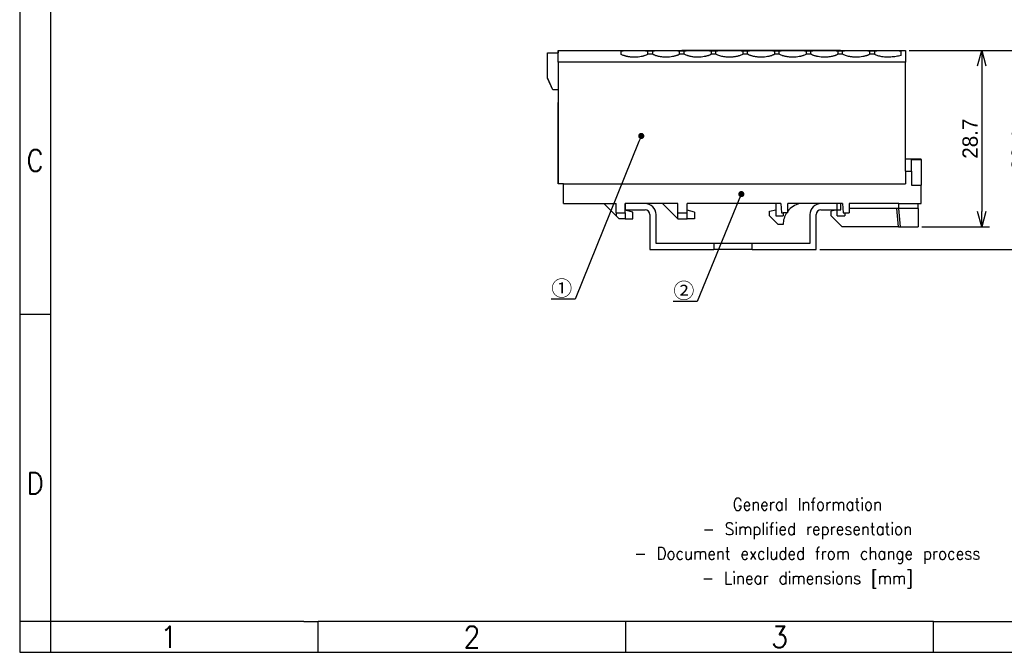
# Model space of a CAD drawing. Header units: millimetres. Extents: x -105 to 192, y -71 to 139.
# Tile 1 of 6: x -105 to 55, y -71 to 32. Entities that reach past the tile are written whole.
import ezdxf
from ezdxf import colors
from ezdxf.entities.mleader import LeaderData, LeaderLine
from ezdxf.math import Vec2, Vec3

# ---------------------------------------------------------------- set-up
doc = ezdxf.new("R2010")
doc.units = ezdxf.units.MM
doc.header["$LTSCALE"] = 1.5
doc.layers.get('0').update_dxf_attribs({"linetype": 'CONTINUOUS'})
doc.layers.get('Defpoints').update_dxf_attribs({"linetype": 'CONTINUOUS'})
doc.layers.add('1', color=7, linetype='CONTINUOUS')
doc.styles.add('CONVERTER_11', font='txt.shx', dxfattribs={"width": 0.9})
doc.dimstyles.new('ISO-25', dxfattribs={"dimtxt": 2.5, "dimasz": 2.5, "dimexe": 1.25, "dimexo": 0.625, "dimtad": 1, "dimdsep": 46, "dimtxsty": 'STANDARD', "dimblk": 'OPEN30', "dimcen": 2.5, "dimadec": 0, "dimazin": 0, "dimtfac": 1, "dimtmove": 0, "dimatfit": 3, "dimldrblk": 'OPEN30', "dimfxl": 1, "dimarcsym": 0})

# ---------------------------------------------------------------- blocks, each defined once
blk = doc.blocks.new('NS_35_7_5_PERF_2000MM-select__1', base_point=(-3713.37, -409.75))
at = {"color": 7, "linetype": 'Continuous'}
for p, q in [((-3713.37, -402.25), (-3713.37, -403.25)), ((-3710.17, -402.25), (-3713.37, -402.25)), ((-3713.37, -403.25), (-3710.17, -403.25)), ((-3678.37, -402.25), (-3681.57, -402.25)), ((-3681.57, -403.25), (-3678.37, -403.25)), ((-3678.37, -403.25), (-3678.37, -402.25)), ((-3709.37, -404.05), (-3709.37, -409.75)), ((-3708.37, -408.75), (-3708.37, -404.05)), ((-3683.37, -404.05), (-3683.37, -408.75)), ((-3682.37, -409.75), (-3682.37, -404.05)), ((-3698.97, -408.75), (-3708.37, -408.75)), ((-3692.77, -408.75), (-3698.97, -408.75)), ((-3698.97, -408.75), (-3698.97, -409.75)), ((-3683.37, -408.75), (-3692.77, -408.75)), ((-3692.77, -409.75), (-3692.77, -408.75)), ((-3709.37, -409.75), (-3698.97, -409.75)), ((-3692.77, -409.75), (-3698.97, -409.75)), ((-3692.77, -409.75), (-3682.37, -409.75))]:
    blk.add_line(p, q, dxfattribs=at)
for centre, radius, start, end in [((-3710.17, -404.05), 1.8, 0, 90), ((-3710.17, -404.05), 0.8, 0, 90), ((-3681.57, -404.05), 1.8, 90, 180), ((-3681.57, -404.05), 0.8, 90, 180)]:
    blk.add_arc(centre, radius, start, end, dxfattribs=at)
blk = doc.blocks.new('Back3', base_point=(-3695.87, -406))
blk.add_blockref('NS_35_7_5_PERF_2000MM-select__1', (-3713.37, -409.75))
blk = doc.blocks.new('_Open30')
at = {"color": 0, "linetype": 'ByBlock', "lineweight": -2}
for p, q in [((-1, 0.268), (0, 0)), ((0, 0), (-1, -0.268)), ((0, 0), (-1, 0))]:
    blk.add_line(p, q, dxfattribs=at)
blk = doc.blocks.new('*D14')
at = {"color": 0, "lineweight": -2, "transparency": 16777216}
for p, q in [((39.67, 27.29), (52.69, 27.29)), ((51.44, 24.79), (51.44, 1.09)), ((41.72, -1.41), (52.69, -1.41))]:
    blk.add_line(p, q, dxfattribs=at)
at = {"layer": 'Defpoints', "color": 0, "transparency": 16777216}
for p in [(39.04, 27.29), (41.09, -1.41), (51.44, -1.41)]:
    blk.add_point(p, dxfattribs=at)
at = {"color": 0, "lineweight": -2, "transparency": 16777216, "xscale": 2.5, "yscale": 2.5, "zscale": 2.5}
for p, rotation in [((51.44, 27.29), 90), ((51.44, -1.41), 270)]:
    blk.add_blockref('_Open30', p, dxfattribs=dict(at, rotation=rotation))
at = {"color": 0, "transparency": 16777216, "insert": (49.57, 12.94), "char_height": 2.5, "attachment_point": 5, "rotation": 90}
blk.add_mtext('28.7', dxfattribs=at)
blk = doc.blocks.new('*D17')
at = {"color": 0, "lineweight": -2, "transparency": 16777216}
for p, q in [((39.67, 27.29), (60.69, 27.29)), ((59.44, 24.79), (59.44, -2.61)), ((25.14, -5.11), (60.69, -5.11))]:
    blk.add_line(p, q, dxfattribs=at)
at = {"layer": 'Defpoints', "color": 0, "transparency": 16777216}
for p in [(39.04, 27.29), (24.52, -5.11), (59.44, -5.11)]:
    blk.add_point(p, dxfattribs=at)
at = {"color": 0, "lineweight": -2, "transparency": 16777216, "xscale": 2.5, "yscale": 2.5, "zscale": 2.5}
for p, rotation in [((59.44, 27.29), 90), ((59.44, -5.11), 270)]:
    blk.add_blockref('_Open30', p, dxfattribs=dict(at, rotation=rotation))
at = {"color": 0, "transparency": 16777216, "insert": (57.57, 11.09), "char_height": 2.5, "attachment_point": 5, "rotation": 90}
blk.add_mtext('32.4', dxfattribs=at)
blk = doc.blocks.new('_Dot')
at = {"color": 0, "linetype": 'ByBlock', "lineweight": -2}
blk.add_line((-0.5, 0), (-1, 0), dxfattribs=at)
at = {"color": 0, "linetype": 'ByBlock', "const_width": 0.5}
blk.add_lwpolyline([(-0.25, 0, 1), (0.25, 0, 1)], format="xyb", close=True, dxfattribs=at)

msp = doc.modelspace()

# ---------------------------------------------------------------- linework, layer by layer
at = {"linetype": 'Continuous'}
for p, q in [((-17.406, 27.293), (18.926, 27.293)), ((-17.406, 25.369), (-17.406, 27.293)), ((-7.156, 26.658), (-7.156, 27.209)), ((2.733, 27.293), (2.713, 27.293)), ((7.863, 27.293), (2.733, 27.293)), ((7.883, 27.293), (7.863, 27.293)), ((13.013, 27.293), (7.883, 27.293)), ((13.033, 27.293), (13.013, 27.293)), ((18.163, 27.293), (13.033, 27.293)), ((18.183, 27.293), (18.163, 27.293)), ((23.313, 27.293), (18.183, 27.293)), ((18.926, 27.293), (39.044, 27.293)), ((23.333, 27.293), (23.313, 27.293)), ((28.463, 27.293), (23.333, 27.293)), ((28.483, 27.293), (28.463, 27.293)), ((38.344, 26.47), (38.344, 27.209)), ((39.044, 27.293), (39.044, 25.369)), ((-2.802, 26.693), (-2.802, 27.196)), ((2.733, 27.196), (2.713, 27.196)), ((2.733, 26.693), (2.713, 26.693)), ((3.091, 26.693), (3.091, 27.196)), ((7.498, 26.693), (7.498, 27.196)), ((7.883, 27.196), (7.863, 27.196)), ((7.883, 26.693), (7.863, 26.693)), ((8.241, 26.693), (8.241, 27.196)), ((12.648, 26.693), (12.648, 27.196)), ((13.033, 27.196), (13.013, 27.196)), ((13.033, 26.693), (13.013, 26.693)), ((13.391, 26.693), (13.391, 27.196)), ((17.798, 26.693), (17.798, 27.196)), ((18.183, 27.196), (18.163, 27.196)), ((18.183, 26.693), (18.163, 26.693)), ((18.541, 26.693), (18.541, 27.196)), ((22.948, 26.693), (22.948, 27.196)), ((23.333, 27.196), (23.313, 27.196)), ((23.333, 26.693), (23.313, 26.693)), ((23.691, 26.693), (23.691, 27.196)), ((28.098, 26.693), (28.098, 27.196)), ((28.483, 27.196), (28.463, 27.196)), ((28.483, 26.693), (28.463, 26.693)), ((28.841, 26.693), (28.841, 27.196)), ((33.248, 26.693), (33.248, 27.196)), ((-17.406, 25.369), (-17.406, 5.593)), ((39.044, 9.593), (39.044, 25.369)), ((39.044, 7.669), (39.044, 9.593)), ((41.594, 9.593), (39.044, 9.593)), ((40.044, 7.669), (40.044, 9.549)), ((41.594, 9.549), (41.594, 9.593)), ((41.594, 9.549), (41.594, 5.393)), ((39.044, 7.669), (39.044, 5.593)), ((40.044, 7.669), (40.044, 5.393)), ((-16.506, 5.593), (-17.406, 5.593)), ((-16.506, 5.593), (39.044, 5.593)), ((-16.506, 2.393), (-16.506, 5.593)), ((40.044, 5.393), (41.594, 5.393)), ((41.594, 2.393), (41.594, 5.393)), ((-16.506, 2.393), (-9.981, 2.393)), ((-9.981, 2.393), (-7.981, 2.393)), ((-7.981, 0.393), (-9.981, 2.393)), ((-7.981, 0.893), (-7.981, 2.393)), ((-6.481, 1.293), (-6.481, 2.393)), ((-0.431, 2.393), (-6.481, 2.393)), ((2.069, 2.393), (-0.431, 2.393)), ((2.069, -0.107), (-0.431, 2.393)), ((2.069, 0.893), (2.069, 2.393)), ((17.969, 2.393), (3.569, 2.393)), ((3.569, 1.293), (3.569, 2.393)), ((17.969, 2.393), (17.969, 1.393)), ((18.769, 2.393), (17.969, 2.393)), ((18.769, 2.393), (18.901, 0.893)), ((27.969, 2.393), (19.919, 2.393)), ((19.919, 0.893), (19.919, 2.393)), ((28.819, 2.393), (27.969, 2.393)), ((27.969, 1.393), (27.969, 2.393)), ((28.819, 2.393), (28.951, 0.893)), ((29.919, 2.393), (29.919, 1.593)), ((37.969, 2.393), (29.919, 2.393)), ((37.969, 1.593), (37.969, 2.393)), ((37.969, 2.393), (41.094, 2.393)), ((41.094, 1.593), (41.094, 2.393)), ((41.094, 2.393), (41.594, 2.393)), ((-7.981, 0.893), (-6.481, 0.893)), ((-7.981, 0.893), (-7.981, 0.393)), ((-7.481, -0.107), (-7.981, 0.393)), ((-5.281, 0.971), (-6.481, 1.293)), ((-6.481, 0.893), (-6.481, 1.293)), ((-6.481, 0.893), (-6.481, -0.107)), ((-5.281, -0.107), (-5.281, 0.971)), ((2.069, -0.107), (2.069, 0.893)), ((2.069, 0.893), (3.569, 0.893)), ((4.769, 0.971), (3.569, 1.293)), ((3.569, 0.893), (3.569, 1.293)), ((3.569, -0.107), (3.569, 0.893)), ((4.769, 0.971), (4.769, -0.107)), ((16.969, 1.125), (17.969, 1.393)), ((16.969, 0.393), (16.969, 1.125)), ((18.369, -1.007), (16.969, 0.393)), ((17.969, 1.393), (17.969, 0.393)), ((17.969, 0.393), (19.169, 0.393)), ((18.901, 0.893), (19.169, 0.893)), ((19.169, 0.893), (19.169, 0.393)), ((19.919, 0.893), (19.169, 0.893)), ((27.969, 1.393), (26.969, 1.125)), ((26.969, 0.393), (26.969, 1.125)), ((26.969, 0.393), (28.769, -1.407)), ((27.969, 0.393), (27.969, 1.393)), ((27.969, 0.393), (29.169, 0.393)), ((28.951, 0.893), (29.169, 0.893)), ((29.169, 0.893), (29.169, 0.393)), ((29.169, 0.893), (29.919, 0.893)), ((37.633, 1.593), (29.919, 1.593)), ((29.919, 1.593), (29.919, 0.893)), ((37.969, 1.593), (37.633, 1.593)), ((37.895, -1.407), (37.633, 1.593)), ((37.991, 1.593), (37.969, 1.593)), ((41.094, 1.593), (37.991, 1.593)), ((38.254, -1.407), (37.991, 1.593)), ((41.094, 1.593), (41.094, -1.407)), ((-6.481, -0.107), (-7.481, -0.107)), ((-6.481, -0.107), (-5.281, -0.107)), ((2.069, -0.107), (3.569, -0.107)), ((4.769, -0.107), (3.569, -0.107)), ((19.169, -1.007), (18.369, -1.007)), ((37.895, -1.407), (28.769, -1.407)), ((38.254, -1.407), (41.094, -1.407))]:
    msp.add_line(p, q, dxfattribs=at)
for p, q in [((-17.406, 27.293), (-17.406, 26.893)), ((-19.106, 22.807), (-19.106, 26.893)), ((-19.106, 26.893), (-17.406, 26.893)), ((-18.256, 20.893), (-19.108, 22.812)), ((-18.256, 20.893), (-19.106, 22.807)), ((-17.406, 20.893), (-18.256, 20.893)), ((-17.406, 20.893), (-18.256, 20.893)), ((-17.406, 5.593), (-17.406, 18.842))]:
    msp.add_line(p, q)
for start, end in [(103.72914, 141.78679), (147.12165, 180)]:
    msp.add_arc((22.669, -1.007), 3.5, start, end, dxfattribs=at)
for points, knots in [([(-7.156, 27.209), (-7.089, 27.221), (-6.94, 27.246), (-6.694, 27.264), (-6.402, 27.278), (-6.109, 27.284), (-5.812, 27.288), (-5.585, 27.289), (-5.388, 27.29), (-5.242, 27.291), (-5.088, 27.291), (-4.932, 27.291), (-4.785, 27.291), (-4.634, 27.29), (-4.498, 27.29), (-4.305, 27.289), (-4.081, 27.287), (-3.792, 27.282), (-3.508, 27.274), (-3.231, 27.258), (-2.999, 27.238), (-2.863, 27.209), (-2.802, 27.196)], [0, 0, 0, 0, 0.2029945, 0.4521642, 0.740601, 1.0781049, 1.3332585, 1.6321558, 1.7569684, 1.9242484, 2.0725931, 2.21812, 2.3928609, 2.5119358, 2.6707932, 2.8012098, 3.0907758, 3.3435914, 3.6678275, 3.9439509, 4.1763031, 4.3630871, 4.3630871, 4.3630871, 4.3630871]), ([(-2.059, 27.196), (-1.996, 27.21), (-1.852, 27.24), (-1.609, 27.26), (-1.317, 27.276), (-1.021, 27.283), (-0.723, 27.287), (-0.497, 27.289), (-0.302, 27.29), (-0.15, 27.29), (0.003, 27.291), (0.16, 27.291), (0.301, 27.291), (0.454, 27.29), (0.591, 27.29), (0.786, 27.289), (1.012, 27.287), (1.309, 27.283), (1.606, 27.276), (1.898, 27.26), (2.141, 27.24), (2.285, 27.21), (2.348, 27.196)], [0, 0, 0, 0, 0.1952325, 0.4398213, 0.7305191, 1.0735654, 1.3284334, 1.6230474, 1.7509777, 1.9145706, 2.0786652, 2.2091971, 2.3855244, 2.5038236, 2.6674166, 2.7953468, 3.0899609, 3.3448288, 3.6878751, 3.9785729, 4.2231617, 4.4183943, 4.4183943, 4.4183943, 4.4183943]), ([(3.091, 27.196), (3.154, 27.21), (3.298, 27.24), (3.541, 27.26), (3.833, 27.276), (4.129, 27.283), (4.427, 27.287), (4.653, 27.289), (4.848, 27.29), (5, 27.29), (5.153, 27.291), (5.299, 27.291), (5.441, 27.291), (5.593, 27.29), (5.741, 27.29), (5.936, 27.289), (6.162, 27.287), (6.459, 27.283), (6.756, 27.276), (7.048, 27.26), (7.291, 27.24), (7.435, 27.21), (7.498, 27.196)], [0, 0, 0, 0, 0.1952325, 0.4398213, 0.7305191, 1.0735654, 1.3284334, 1.6230474, 1.7509777, 1.9145706, 2.0786652, 2.2091971, 2.3534445, 2.5038236, 2.6674166, 2.7953468, 3.0899609, 3.3448288, 3.6878751, 3.9785729, 4.2231617, 4.4183943, 4.4183943, 4.4183943, 4.4183943]), ([(8.241, 27.196), (8.304, 27.21), (8.448, 27.24), (8.691, 27.26), (8.983, 27.276), (9.279, 27.283), (9.577, 27.287), (9.803, 27.289), (9.998, 27.29), (10.15, 27.29), (10.303, 27.291), (10.46, 27.291), (10.601, 27.291), (10.754, 27.29), (10.891, 27.29), (11.086, 27.289), (11.312, 27.287), (11.609, 27.283), (11.906, 27.276), (12.198, 27.26), (12.441, 27.24), (12.585, 27.21), (12.648, 27.196)], [0, 0, 0, 0, 0.1952325, 0.4398213, 0.7305191, 1.0735654, 1.3284334, 1.6230474, 1.7509777, 1.9145706, 2.0786652, 2.2091971, 2.3855244, 2.5038236, 2.6674166, 2.7953468, 3.0899609, 3.3448288, 3.6878751, 3.9785729, 4.2231617, 4.4183943, 4.4183943, 4.4183943, 4.4183943]), ([(13.391, 27.196), (13.454, 27.21), (13.598, 27.24), (13.841, 27.26), (14.133, 27.276), (14.429, 27.283), (14.727, 27.287), (14.953, 27.289), (15.148, 27.29), (15.3, 27.29), (15.453, 27.291), (15.61, 27.291), (15.751, 27.291), (15.904, 27.29), (16.041, 27.29), (16.236, 27.289), (16.462, 27.287), (16.759, 27.283), (17.056, 27.276), (17.348, 27.26), (17.591, 27.24), (17.735, 27.21), (17.798, 27.196)], [0, 0, 0, 0, 0.1952325, 0.4398213, 0.7305191, 1.0735654, 1.3284334, 1.6230474, 1.7509777, 1.9145706, 2.0786652, 2.2091971, 2.3855244, 2.5038236, 2.6674166, 2.7953468, 3.0899609, 3.3448288, 3.6878751, 3.9785729, 4.2231617, 4.4183943, 4.4183943, 4.4183943, 4.4183943]), ([(18.541, 27.196), (18.604, 27.21), (18.748, 27.24), (18.991, 27.26), (19.283, 27.276), (19.579, 27.283), (19.877, 27.287), (20.103, 27.289), (20.298, 27.29), (20.445, 27.29), (20.598, 27.291), (20.755, 27.291), (20.901, 27.291), (21.054, 27.29), (21.191, 27.29), (21.386, 27.289), (21.612, 27.287), (21.909, 27.283), (22.206, 27.276), (22.498, 27.26), (22.741, 27.24), (22.885, 27.21), (22.948, 27.196)], [0, 0, 0, 0, 0.1952325, 0.4398213, 0.7305191, 1.0735654, 1.3284334, 1.6230474, 1.7509777, 1.9145706, 2.0649498, 2.2091971, 2.3855244, 2.5038236, 2.6674166, 2.7953468, 3.0899609, 3.3448288, 3.6878751, 3.9785729, 4.2231617, 4.4183943, 4.4183943, 4.4183943, 4.4183943]), ([(23.691, 27.196), (23.754, 27.21), (23.898, 27.24), (24.141, 27.26), (24.433, 27.276), (24.729, 27.283), (25.027, 27.287), (25.253, 27.289), (25.448, 27.29), (25.6, 27.29), (25.753, 27.291), (25.91, 27.291), (26.051, 27.291), (26.204, 27.29), (26.341, 27.29), (26.536, 27.289), (26.762, 27.287), (27.059, 27.283), (27.356, 27.276), (27.648, 27.26), (27.891, 27.24), (28.035, 27.21), (28.098, 27.196)], [0, 0, 0, 0, 0.1952325, 0.4398213, 0.7305191, 1.0735654, 1.3284334, 1.6230474, 1.7509777, 1.9145706, 2.0786652, 2.2091971, 2.3855244, 2.5038236, 2.6674166, 2.7953468, 3.0899609, 3.3448288, 3.6878751, 3.9785729, 4.2231617, 4.4183943, 4.4183943, 4.4183943, 4.4183943]), ([(28.841, 27.196), (28.904, 27.21), (29.048, 27.24), (29.291, 27.26), (29.583, 27.276), (29.879, 27.283), (30.177, 27.287), (30.403, 27.289), (30.598, 27.29), (30.75, 27.29), (30.903, 27.291), (31.06, 27.291), (31.201, 27.291), (31.354, 27.29), (31.491, 27.29), (31.686, 27.289), (31.912, 27.287), (32.209, 27.283), (32.506, 27.276), (32.798, 27.26), (33.041, 27.24), (33.185, 27.21), (33.248, 27.196)], [0, 0, 0, 0, 0.1952325, 0.4398213, 0.7305191, 1.0735654, 1.3284334, 1.6230474, 1.7509777, 1.9145706, 2.0786652, 2.2091971, 2.3855244, 2.5038236, 2.6674166, 2.7953468, 3.0899609, 3.3448288, 3.6878751, 3.9785729, 4.2231617, 4.4183943, 4.4183943, 4.4183943, 4.4183943]), ([(33.991, 27.196), (34.052, 27.209), (34.188, 27.238), (34.42, 27.258), (34.697, 27.274), (34.981, 27.282), (35.27, 27.287), (35.494, 27.289), (35.687, 27.29), (35.823, 27.29), (35.974, 27.291), (36.114, 27.291), (36.27, 27.291), (36.424, 27.291), (36.577, 27.29), (36.774, 27.289), (37, 27.288), (37.298, 27.284), (37.591, 27.278), (37.883, 27.264), (38.129, 27.246), (38.278, 27.221), (38.344, 27.209)], [0, 0, 0, 0, 0.1867842, 0.4191368, 0.6952605, 1.0194972, 1.2723129, 1.561879, 1.6922955, 1.8511531, 1.9702279, 2.1449688, 2.2699866, 2.4388405, 2.6061204, 2.7309331, 3.0298303, 3.2849839, 3.622488, 3.9109249, 4.1600945, 4.3630888, 4.3630888, 4.3630888, 4.3630888]), ([(-2.802, 26.693), (-2.865, 26.654), (-3.007, 26.57), (-3.213, 26.486), (-3.398, 26.422), (-3.561, 26.374), (-3.725, 26.332), (-4.006, 26.271), (-4.407, 26.211), (-4.849, 26.185), (-5.212, 26.19), (-5.481, 26.205), (-5.743, 26.233), (-5.98, 26.269), (-6.184, 26.309), (-6.359, 26.35), (-6.52, 26.394), (-6.717, 26.456), (-6.932, 26.536), (-7.086, 26.62), (-7.156, 26.658)], [0, 0, 0, 0, 0.2227368, 0.493746, 0.6648539, 0.8113139, 1.0041149, 1.170299, 1.6746796, 2.2202599, 2.4939517, 2.7637757, 3.02944, 3.2829512, 3.482464, 3.652609, 3.823649, 3.9839816, 4.2705515, 4.5095182, 4.5095182, 4.5095182, 4.5095182]), ([(2.348, 26.693), (2.318, 26.673), (2.253, 26.632), (2.144, 26.576), (2.02, 26.52), (1.885, 26.468), (1.732, 26.416), (1.56, 26.366), (1.378, 26.321), (1.088, 26.261), (0.68, 26.204), (0.236, 26.184), (-0.128, 26.192), (-0.397, 26.211), (-0.657, 26.241), (-0.89, 26.279), (-1.096, 26.322), (-1.274, 26.366), (-1.439, 26.415), (-1.596, 26.468), (-1.735, 26.522), (-1.855, 26.576), (-1.96, 26.63), (-2.025, 26.671), (-2.059, 26.693)], [0, 0, 0, 0, 0.1086851, 0.2305531, 0.3672336, 0.516606, 0.6650018, 0.8505802, 1.0536685, 1.2280187, 1.7385336, 2.2867692, 2.5612197, 2.8305584, 3.09465, 3.3458068, 3.5398523, 3.7232461, 3.8960953, 4.0572206, 4.2204173, 4.3432731, 4.4516811, 4.5738225, 4.5738225, 4.5738225, 4.5738225]), ([(2.713, 27.196), (2.683, 27.196), (2.622, 27.196), (2.531, 27.196), (2.44, 27.196), (2.379, 27.196), (2.348, 27.196)], [0, 0, 0, 0, 0.09124, 0.18248, 0.27372, 0.36496, 0.36496, 0.36496, 0.36496]), ([(3.091, 27.196), (3.061, 27.196), (3.001, 27.196), (2.912, 27.196), (2.822, 27.196), (2.762, 27.196), (2.733, 27.196)], [0, 0, 0, 0, 0.08947468, 0.17894935, 0.26842403, 0.35789871, 0.35789871, 0.35789871, 0.35789871]), ([(7.498, 26.693), (7.471, 26.675), (7.407, 26.634), (7.298, 26.578), (7.17, 26.52), (7.031, 26.466), (6.878, 26.415), (6.712, 26.366), (6.534, 26.322), (6.245, 26.262), (5.83, 26.204), (5.38, 26.184), (5.016, 26.192), (4.757, 26.211), (4.502, 26.24), (4.275, 26.277), (4.061, 26.321), (3.879, 26.366), (3.707, 26.416), (3.512, 26.483), (3.305, 26.564), (3.157, 26.653), (3.091, 26.693)], [0, 0, 0, 0, 0.0957534, 0.230553, 0.3672336, 0.5166059, 0.6777311, 0.8505804, 1.0339742, 1.2280197, 1.7385345, 2.2867702, 2.578002, 2.8305587, 3.0664327, 3.3458058, 3.5201559, 3.7232443, 3.9088226, 4.0572185, 4.3413627, 4.5735872, 4.5735872, 4.5735872, 4.5735872]), ([(8.241, 27.196), (8.211, 27.196), (8.151, 27.196), (8.062, 27.196), (7.972, 27.196), (7.912, 27.196), (7.883, 27.196)], [0, 0, 0, 0, 0.08947468, 0.17894935, 0.26842403, 0.35789871, 0.35789871, 0.35789871, 0.35789871]), ([(12.648, 26.693), (12.582, 26.653), (12.434, 26.564), (12.217, 26.479), (12.022, 26.413), (11.86, 26.366), (11.688, 26.323), (11.488, 26.281), (11.251, 26.242), (10.983, 26.21), (10.71, 26.192), (10.431, 26.186), (10.166, 26.192), (9.892, 26.212), (9.638, 26.242), (9.344, 26.291), (9.036, 26.36), (8.719, 26.46), (8.455, 26.565), (8.307, 26.653), (8.241, 26.693)], [0, 0, 0, 0, 0.2322245, 0.5163687, 0.6968164, 0.8503421, 1.0227516, 1.2277811, 1.4641001, 1.7430289, 2.0349919, 2.2868172, 2.5780489, 2.8306057, 3.1095345, 3.3458535, 3.7239255, 4.0571219, 4.3412662, 4.5734906, 4.5734906, 4.5734906, 4.5734906]), ([(13.391, 27.196), (13.361, 27.196), (13.301, 27.196), (13.212, 27.196), (13.122, 27.196), (13.062, 27.196), (13.033, 27.196)], [0, 0, 0, 0, 0.08947468, 0.17894935, 0.26842403, 0.35789871, 0.35789871, 0.35789871, 0.35789871]), ([(13.391, 26.693), (13.361, 26.693), (13.301, 26.693), (13.212, 26.693), (13.122, 26.693), (13.062, 26.693), (13.033, 26.693)], [0, 0, 0, 0, 0.08947486, 0.17894972, 0.26842458, 0.35789945, 0.35789945, 0.35789945, 0.35789945]), ([(17.798, 26.693), (17.764, 26.671), (17.699, 26.63), (17.594, 26.576), (17.474, 26.522), (17.335, 26.468), (17.178, 26.415), (17.016, 26.367), (16.838, 26.323), (16.548, 26.262), (16.13, 26.204), (15.693, 26.184), (15.329, 26.192), (15.06, 26.21), (14.793, 26.241), (14.56, 26.279), (14.354, 26.322), (14.172, 26.367), (14.007, 26.416), (13.854, 26.468), (13.719, 26.52), (13.595, 26.576), (13.486, 26.632), (13.421, 26.673), (13.391, 26.693)], [0, 0, 0, 0, 0.1221414, 0.2305494, 0.3534052, 0.5166019, 0.6777272, 0.8505765, 1.022986, 1.2280154, 1.7385303, 2.286766, 2.5385912, 2.8305542, 3.0946458, 3.3458027, 3.5398482, 3.7232419, 3.9088203, 4.0572161, 4.2065884, 4.343269, 4.465137, 4.5738221, 4.5738221, 4.5738221, 4.5738221]), ([(18.541, 27.196), (18.511, 27.196), (18.451, 27.196), (18.362, 27.196), (18.272, 27.196), (18.212, 27.196), (18.183, 27.196)], [0, 0, 0, 0, 0.08947468, 0.17894935, 0.26842403, 0.35789871, 0.35789871, 0.35789871, 0.35789871]), ([(22.948, 26.693), (22.882, 26.653), (22.734, 26.564), (22.527, 26.483), (22.332, 26.416), (22.16, 26.366), (21.978, 26.321), (21.688, 26.261), (21.28, 26.204), (20.836, 26.184), (20.472, 26.192), (20.198, 26.211), (19.938, 26.242), (19.705, 26.28), (19.504, 26.322), (19.326, 26.366), (19.161, 26.415), (18.966, 26.481), (18.755, 26.564), (18.607, 26.653), (18.541, 26.693)], [0, 0, 0, 0, 0.2322245, 0.5163687, 0.6647645, 0.8503429, 1.0534312, 1.2277814, 1.7382963, 2.2865319, 2.5609824, 2.8303211, 3.1092499, 3.3455689, 3.5396144, 3.7230082, 3.8958574, 4.0569827, 4.3411269, 4.5733514, 4.5733514, 4.5733514, 4.5733514]), ([(23.691, 27.196), (23.661, 27.196), (23.601, 27.196), (23.512, 27.196), (23.422, 27.196), (23.362, 27.196), (23.333, 27.196)], [0, 0, 0, 0, 0.08947468, 0.17894935, 0.26842403, 0.35789871, 0.35789871, 0.35789871, 0.35789871]), ([(28.098, 26.693), (28.068, 26.673), (28.003, 26.632), (27.889, 26.573), (27.764, 26.518), (27.625, 26.464), (27.478, 26.415), (27.316, 26.367), (27.138, 26.323), (26.933, 26.28), (26.696, 26.241), (26.436, 26.211), (26.167, 26.192), (25.803, 26.184), (25.359, 26.204), (24.951, 26.261), (24.661, 26.321), (24.489, 26.363), (24.317, 26.413), (24.164, 26.464), (24.019, 26.52), (23.895, 26.576), (23.786, 26.632), (23.721, 26.673), (23.691, 26.693)], [0, 0, 0, 0, 0.1086851, 0.2305531, 0.3846525, 0.516604, 0.6777293, 0.8505785, 1.0229881, 1.2280175, 1.4791744, 1.743266, 2.0126046, 2.2870551, 2.8352908, 3.3458057, 3.5201558, 3.7232442, 3.8767699, 4.0572176, 4.2065899, 4.3432704, 4.4651384, 4.5738235, 4.5738235, 4.5738235, 4.5738235]), ([(28.841, 26.693), (28.811, 26.693), (28.751, 26.693), (28.662, 26.693), (28.572, 26.693), (28.512, 26.693), (28.483, 26.693)], [0, 0, 0, 0, 0.08947486, 0.17894972, 0.26842458, 0.35789945, 0.35789945, 0.35789945, 0.35789945]), ([(33.248, 26.693), (33.214, 26.671), (33.149, 26.63), (33.04, 26.574), (32.92, 26.52), (32.775, 26.464), (32.622, 26.413), (32.456, 26.365), (32.284, 26.322), (31.995, 26.262), (31.58, 26.204), (31.13, 26.184), (30.766, 26.192), (30.497, 26.212), (30.243, 26.241), (29.949, 26.289), (29.636, 26.36), (29.319, 26.46), (29.055, 26.565), (28.907, 26.653), (28.841, 26.693)], [0, 0, 0, 0, 0.1221414, 0.2305494, 0.36723, 0.5166023, 0.69705, 0.8505757, 1.0339694, 1.2280149, 1.7385298, 2.2867655, 2.5779972, 2.830554, 3.0946456, 3.3458024, 3.7238744, 4.0570709, 4.3412151, 4.5734395, 4.5734395, 4.5734395, 4.5734395]), ([(36.671, 26.207), (36.534, 26.199), (36.258, 26.182), (35.835, 26.194), (35.435, 26.233), (35.06, 26.296), (34.733, 26.375), (34.438, 26.471), (34.192, 26.572), (34.053, 26.655), (33.991, 26.693)], [0, 0, 0, 0, 0.4124932, 0.8277773, 1.2704096, 1.6150122, 1.9675506, 2.278932, 2.5447951, 2.7637959, 2.7637959, 2.7637959, 2.7637959]), ([(38.344, 26.47), (38.202, 26.438), (37.938, 26.379), (37.518, 26.306), (37.103, 26.247), (36.81, 26.22), (36.671, 26.207)], [0, 0, 0, 0, 0.436776, 0.813696, 1.2768057, 1.6951609, 1.6951609, 1.6951609, 1.6951609]), ([(37.895, -1.407), (37.907, -1.407), (37.933, -1.407), (37.972, -1.407), (38.015, -1.407), (38.06, -1.407), (38.107, -1.407), (38.156, -1.407), (38.205, -1.407), (38.237, -1.407), (38.254, -1.407)], [0, 0, 0, 0, 0.03598136, 0.07564314, 0.11852543, 0.1640465, 0.21153661, 0.26026415, 0.30947613, 0.35843538, 0.35843538, 0.35843538, 0.35843538])]:
    msp.add_open_spline(points, degree=3, knots=knots, dxfattribs=at)
for points in [[(-2.059, 27.196), (-2.121, 27.196), (-2.245, 27.196), (-2.431, 27.196), (-2.616, 27.196), (-2.74, 27.196), (-2.802, 27.196)], [(-2.059, 26.693), (-2.121, 26.693), (-2.245, 26.693), (-2.431, 26.693), (-2.616, 26.693), (-2.74, 26.693), (-2.802, 26.693)], [(-2.059, 27.196), (-2.059, 27.112), (-2.059, 26.944), (-2.059, 26.777), (-2.059, 26.693)], [(2.348, 26.693), (2.348, 26.777), (2.348, 26.944), (2.348, 27.112), (2.348, 27.196)], [(2.713, 26.693), (2.683, 26.693), (2.622, 26.693), (2.531, 26.693), (2.44, 26.693), (2.379, 26.693), (2.348, 26.693)], [(3.091, 26.693), (3.061, 26.693), (3.001, 26.693), (2.912, 26.693), (2.822, 26.693), (2.762, 26.693), (2.733, 26.693)], [(7.863, 27.196), (7.833, 27.196), (7.772, 27.196), (7.681, 27.196), (7.59, 27.196), (7.529, 27.196), (7.498, 27.196)], [(7.863, 26.693), (7.833, 26.693), (7.772, 26.693), (7.681, 26.693), (7.59, 26.693), (7.529, 26.693), (7.498, 26.693)], [(8.241, 26.693), (8.211, 26.693), (8.151, 26.693), (8.062, 26.693), (7.972, 26.693), (7.912, 26.693), (7.883, 26.693)], [(13.013, 27.196), (12.983, 27.196), (12.922, 27.196), (12.831, 27.196), (12.74, 27.196), (12.679, 27.196), (12.648, 27.196)], [(13.013, 26.693), (12.983, 26.693), (12.922, 26.693), (12.831, 26.693), (12.74, 26.693), (12.679, 26.693), (12.648, 26.693)], [(18.163, 27.196), (18.133, 27.196), (18.072, 27.196), (17.981, 27.196), (17.89, 27.196), (17.829, 27.196), (17.798, 27.196)], [(18.163, 26.693), (18.133, 26.693), (18.072, 26.693), (17.981, 26.693), (17.89, 26.693), (17.829, 26.693), (17.798, 26.693)], [(18.541, 26.693), (18.511, 26.693), (18.451, 26.693), (18.362, 26.693), (18.272, 26.693), (18.212, 26.693), (18.183, 26.693)], [(23.313, 27.196), (23.283, 27.196), (23.222, 27.196), (23.131, 27.196), (23.04, 27.196), (22.979, 27.196), (22.948, 27.196)], [(23.313, 26.693), (23.283, 26.693), (23.222, 26.693), (23.131, 26.693), (23.04, 26.693), (22.979, 26.693), (22.948, 26.693)], [(23.691, 26.693), (23.661, 26.693), (23.601, 26.693), (23.512, 26.693), (23.422, 26.693), (23.362, 26.693), (23.333, 26.693)], [(28.463, 27.196), (28.433, 27.196), (28.372, 27.196), (28.281, 27.196), (28.19, 27.196), (28.129, 27.196), (28.098, 27.196)], [(28.463, 26.693), (28.433, 26.693), (28.372, 26.693), (28.281, 26.693), (28.19, 26.693), (28.129, 26.693), (28.098, 26.693)], [(28.841, 27.196), (28.811, 27.196), (28.751, 27.196), (28.662, 27.196), (28.572, 27.196), (28.512, 27.196), (28.483, 27.196)], [(33.991, 27.196), (33.929, 27.196), (33.805, 27.196), (33.619, 27.196), (33.434, 27.196), (33.31, 27.196), (33.248, 27.196)], [(33.991, 26.693), (33.929, 26.693), (33.805, 26.693), (33.619, 26.693), (33.434, 26.693), (33.31, 26.693), (33.248, 26.693)], [(33.991, 27.196), (33.991, 27.112), (33.991, 26.944), (33.991, 26.777), (33.991, 26.693)], [(39.044, 25.369), (34.34, 25.369), (24.932, 25.369), (10.819, 25.369), (-3.293, 25.369), (-12.701, 25.369), (-17.406, 25.369)], [(40.044, 9.549), (40.174, 9.549), (40.432, 9.549), (40.819, 9.549), (41.207, 9.549), (41.465, 9.549), (41.594, 9.549)], [(39.044, 7.669), (39.128, 7.669), (39.294, 7.669), (39.544, 7.669), (39.794, 7.669), (39.961, 7.669), (40.044, 7.669)]]:
    msp.add_open_spline(points, degree=3, dxfattribs=at)
at = {"layer": '1', "color": 2, "linetype": 'Continuous'}
for p, q in [((-104.916, 34.397), (-104.916, -15.603)), ((-104.916, -15.603), (-104.916, -65.603)), ((-104.916, -15.603), (-99.916, -15.603)), ((-104.916, -65.603), (-104.916, -70.603)), ((-99.916, -65.603), (-104.916, -65.603)), ((-99.916, -65.603), (-99.916, -70.603)), ((-56.416, -70.603), (-56.416, -65.603)), ((-6.416, -70.603), (-6.416, -65.603)), ((43.584, -70.603), (43.584, -65.603)), ((-104.916, -70.603), (-99.916, -70.603)), ((-99.916, -70.603), (-56.416, -70.603)), ((-56.416, -70.603), (-6.416, -70.603)), ((-6.416, -70.603), (43.584, -70.603)), ((43.584, -70.603), (93.584, -70.603))]:
    msp.add_line(p, q, dxfattribs=at)
at = {"layer": '1', "color": 6, "linetype": 'Continuous'}
for p, q in [((-99.916, 34.397), (-99.916, -15.603)), ((-99.916, -15.603), (-99.916, -65.603)), ((-64.916, -65.603), (-99.916, -65.603)), ((-58.716, -65.603), (-64.916, -65.603)), ((-58.716, -65.603), (-56.416, -65.603)), ((-11.461, -65.603), (-56.416, -65.603)), ((-6.416, -65.603), (-11.461, -65.603)), ((43.584, -65.603), (-6.416, -65.603)), ((43.584, -65.603), (57.539, -65.603))]:
    msp.add_line(p, q, dxfattribs=at)

# ---------------------------------------------------------------- block references
msp.add_blockref('Back3', (11.019, -1.357))

# ---------------------------------------------------------------- texts
at = {"layer": '1', "color": 7, "char_height": 3.5, "attachment_point": 5, "line_spacing_factor": 1.20048, "style": 'CONVERTER_11'}
for s, insert in [('C', (-102.416, 9.397)), ('D', (-102.416, -43.103)), ('1', (-80.666, -68.103)), ('2', (-31.416, -68.103)), ('3', (18.584, -68.103))]:
    msp.add_mtext(s, dxfattribs=dict(at, insert=insert))
at = {"layer": '1', "color": 2, "insert": (23.101, -52.853), "char_height": 2, "attachment_point": 5, "line_spacing_factor": 1.20048, "style": 'CONVERTER_11'}
msp.add_mtext('General Information\\P- Simplified representation\\P- Document excluded from change process\\P- Linear dimensions [mm]', dxfattribs=at)

# ---------------------------------------------------------------- dimensions: what is measured, and where the dimension line sits
for base, p2, picture, middle in [((59.442, -5.107), (24.519, -5.107), '*D17', (57.567, 11.093)), ((51.441, -1.407), (41.094, -1.407), '*D14', (49.566, 12.943))]:
    dim = msp.add_linear_dim(base=base, p1=(39.044, 27.293), p2=p2, angle=90, dimstyle='ISO-25')
    dim.commit()
    dim.dimension.update_dxf_attribs({"geometry": picture, "text_midpoint": middle})

# ---------------------------------------------------------------- leaders
ml = msp.add_multileader_mtext('Standard')
ml.set_content('{\\fMS PGothic|b0|i0|c128|p50;①}', color=256, style='STANDARD')
ml.set_leader_properties()
ml.set_arrow_properties(name='DOT')
ml.build(insert=Vec2(0, 0))
ml.multileader.update_dxf_attribs({"text_right_attachment_type": 6, "dogleg_length": 0.36, "arrow_head_size": 1})
ctx = ml.context
ctx.base_point, ctx.char_height, ctx.arrow_head_size, ctx.landing_gap_size, ctx.plane_origin = Vec3(-18.693, -11.617), 2.5, 1, 0.09, Vec3(-3.895, 13.383)
ctx.right_attachment, ctx.text_align_type = 6, 2
notes = []
notes.append((ctx, [(0, (1, 1, 0), (-14.658, -13.147), (-1, 0), 0.36, [(0, [(-3.895, 13.383)], 0, [])])]))
ctx.mtext.insert, ctx.mtext.alignment, ctx.mtext.flow_direction = Vec3(-15.108, -10.147), 3, 5
ml = msp.add_multileader_mtext('Standard')
ml.set_content('{\\fMS PGothic|b0|i0|c128|p50;②}', color=256, style='STANDARD')
ml.set_leader_properties()
ml.set_arrow_properties(name='DOT')
ml.build(insert=Vec2(0, 0))
ml.multileader.update_dxf_attribs({"text_right_attachment_type": 6, "dogleg_length": 0.36, "arrow_head_size": 1})
ctx = ml.context
ctx.base_point, ctx.char_height, ctx.arrow_head_size, ctx.landing_gap_size, ctx.plane_origin = Vec3(1.152, -11.999), 2.5, 1, 0.09, Vec3(12.37, 3.93)
ctx.right_attachment, ctx.text_align_type = 6, 2
notes.append((ctx, [(0, (1, 1, 0), (5.186, -13.528), (-1, 0), 0.36, [(0, [(12.37, 3.93)], 0, [])])]))
ctx.mtext.insert, ctx.mtext.alignment, ctx.mtext.flow_direction = Vec3(4.736, -10.528), 3, 5
for ctx, leaders in notes:
    for number, flags, end, landing, length, lines in leaders:
        leader = LeaderData()
        leader.index, (leader.has_last_leader_line, leader.has_dogleg_vector, leader.attachment_direction) = number, flags
        leader.last_leader_point, leader.dogleg_vector, leader.dogleg_length = Vec3(end), Vec3(landing), length
        for number, points, colour, breaks in lines:
            line = LeaderLine()
            line.index, line.vertices, line.color, line.breaks = number, Vec3.list(points), colors.encode_raw_color(colour), breaks
            leader.lines.append(line)
        ctx.leaders.append(leader)

doc.saveas('drawing.dxf')
